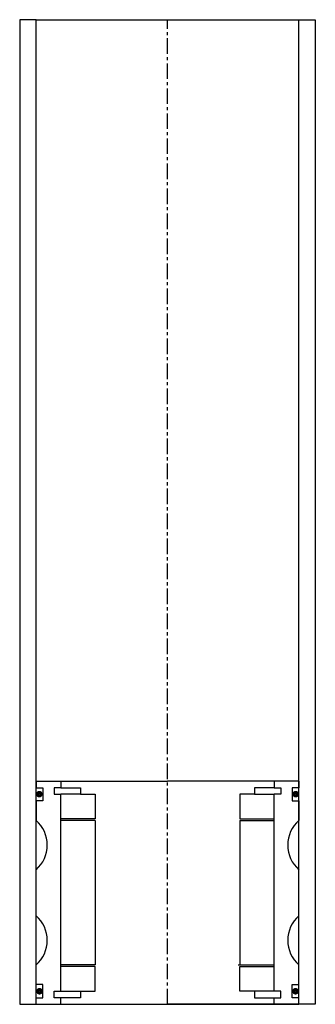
# Model space of a CAD drawing. Extents: x -45 to 45, y -10 to 290.
import ezdxf

# ---------------------------------------------------------------- set-up
doc = ezdxf.new("R2010")
doc.units = 0
doc.header["$LTSCALE"] = 0.15
doc.linetypes.add('CENTER', pattern=[50.8, 31.75, -6.35, 6.35, -6.35])
doc.layers.get('0').update_dxf_attribs({"linetype": 'CONTINUOUS'})
doc.layers.add('CENTER', color=9, linetype='CENTER')

msp = doc.modelspace()

# ---------------------------------------------------------------- linework, layer by layer
for p, q in [((-40, 290), (-45, 290)), ((-45, 290), (-45, -10)), ((-40, -10), (-40, 290)), ((-40, 290), (40, 290)), ((40, -10), (40, 290)), ((40, 290), (45, 290)), ((45, 290), (45, -10)), ((-40, 58), (-32.5, 58)), ((-40, 58), (-40, 56)), ((-32.5, 58), (0, 58)), ((-32.5, 58), (-32.5, 56)), ((32.5, 58), (0, 58)), ((32.5, 58), (32.5, 56)), ((40, 58), (32.5, 58)), ((40, 58), (40, 56)), ((-40, 56), (-38, 56)), ((-38, 56), (-38, 52)), ((-32.5, 56), (-34.5, 56)), ((-34.5, 56), (-34.5, 54)), ((-34.5, 54), (-32.5, 54)), ((-32.5, 56), (-26.5, 56)), ((-32.5, -6), (-32.5, 54)), ((-26.5, 54), (-32.5, 54)), ((-26.5, 56), (-26.5, 54)), ((-26.5, 54), (-22, 54)), ((-22, 54), (-22, 46.5)), ((26.5, 54), (22, 54)), ((22, 54), (22, 46.5)), ((32.5, 56), (26.5, 56)), ((26.5, 56), (26.5, 54)), ((26.5, 54), (32.5, 54)), ((32.5, 56), (34.5, 56)), ((34.5, 54), (32.5, 54)), ((32.5, -6), (32.5, 54)), ((34.5, 56), (34.5, 54)), ((40, 56), (38, 56)), ((38, 56), (38, 52)), ((-38, 52), (-40, 52)), ((-40, 52), (-40, 46)), ((38, 52), (40, 52)), ((40, 52), (40, 46)), ((-22, 46.5), (-32.5, 46.5)), ((-22, 46), (-32.5, 46)), ((-22, 46), (-22, 2)), ((22, 46.5), (32.5, 46.5)), ((22, 46), (22, 2)), ((22, 46), (32.5, 46)), ((-40, 17), (-40, 31)), ((40, 17), (40, 31)), ((-40, -4), (-40, 2)), ((-22, 2), (-32.5, 2)), ((-22, 1.5), (-32.5, 1.5)), ((-22, -6), (-22, 1.5)), ((21.5, 2), (32.5, 2)), ((22, -6), (22, 1.5)), ((22, 1.5), (32.5, 1.5)), ((40, -4), (40, 2)), ((-38, -4), (-40, -4)), ((-38, -8), (-38, -4)), ((-34.5, -8), (-34.5, -6)), ((-34.5, -6), (-32.5, -6)), ((-32.5, -6), (-26.5, -6)), ((-26.5, -6), (-26.5, -8)), ((-26.5, -6), (-22, -6)), ((26.5, -6), (22, -6)), ((32.5, -6), (26.5, -6)), ((26.5, -6), (26.5, -8)), ((34.5, -6), (32.5, -6)), ((34.5, -8), (34.5, -6)), ((38, -8), (38, -4)), ((38, -4), (40, -4)), ((-40, -10), (-40, -8)), ((-40, -8), (-38, -8)), ((-32.5, -8), (-34.5, -8)), ((-32.5, -10), (-32.5, -8)), ((-26.5, -8), (-32.5, -8)), ((26.5, -8), (32.5, -8)), ((32.5, -10), (32.5, -8)), ((32.5, -8), (34.5, -8)), ((40, -8), (38, -8)), ((40, -10), (40, -8)), ((-45, -10), (-40, -10)), ((-40, -10), (40, -10)), ((-40, -10), (-32.5, -10)), ((-32.5, -10), (0, -10)), ((32.5, -10), (0, -10)), ((40, -10), (32.5, -10)), ((45, -10), (40, -10))]:
    msp.add_line(p, q)
at = {"const_width": 0.95}
for points in [[(-38.51, 54.04, -1), (-39.56, 54.04, -1)], [(38.51, 54.04, 1), (39.56, 54.04, 1)], [(-38.45, -6.02, -1), (-39.5, -6.02, -1)], [(38.45, -6.02, 1), (39.5, -6.02, 1)]]:
    msp.add_lwpolyline(points, format="xyb", close=True, dxfattribs=at)
for centre, start, end in [((-46.61, 38.5), 311.4096, 48.5904), ((46.61, 38.5), 131.4096, 228.5904), ((-46.61, 9.5), 311.4096, 48.5904), ((46.61, 9.5), 131.4096, 228.5904)]:
    msp.add_arc(centre, 10, start, end)
at = {"layer": 'CENTER'}
for q in [(0, 290), (0, 58)]:
    msp.add_line((0, -10), q, dxfattribs=at)

doc.saveas('drawing.dxf')
